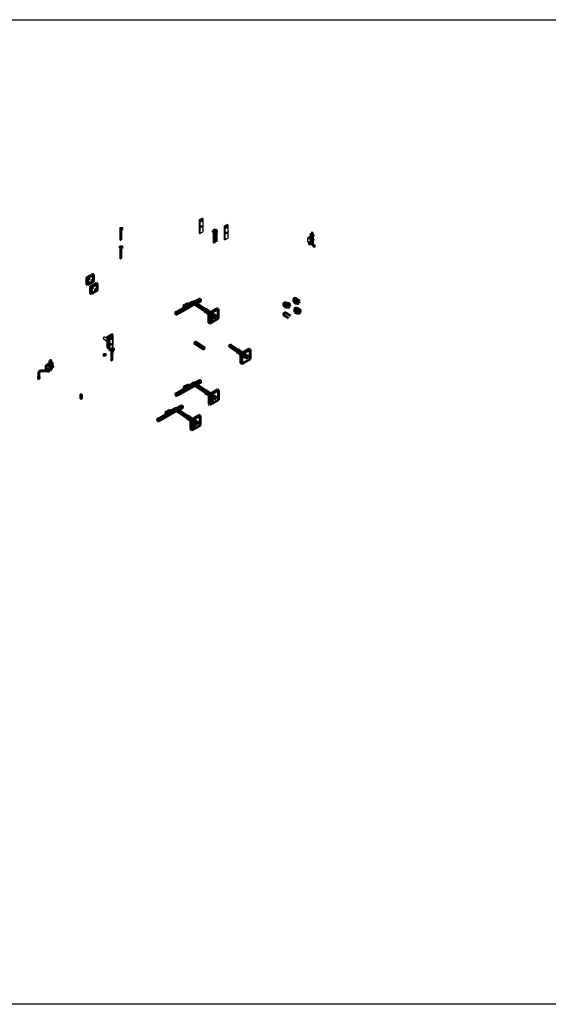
# Model space of a CAD drawing. Header units: inches. Extents: x 296 to 8995, y 82 to 10070.
# Tile 14 of 16: x 5063 to 7029, y 6409 to 10070. Entities that reach past the tile are written whole.
import ezdxf

# ---------------------------------------------------------------- set-up
doc = ezdxf.new("R2010")
doc.units = ezdxf.units.IN
doc.header["$MEASUREMENT"] = 0
doc.linetypes.add('DASHED2', pattern=[0.375, 0.25, -0.125])
for name, color, linetype, lineweight in [('E-GND-COND', 92, 'DASHED2', 60), ('E-GND-GES', 92, 'Continuous', 60), ('E-LPS-COND', 92, 'Continuous', 60)]:
    doc.layers.add(name, color=color, linetype=linetype, lineweight=lineweight)
pattern_1 = [(75, (4029.851, 7963.12), (-7.485925, 2.005848), []), (165, (4029.851, 7963.12), (-2.005848, -7.485925), [])]

msp = doc.modelspace()

# ---------------------------------------------------------------- hatches: boundary and pattern name
at = {"layer": 'E-GND-COND', "linetype": 'Continuous', "transparency": 33554687}
h = msp.add_hatch(color=256, dxfattribs=at)
h.dxf.hatch_style = 1
h.paths.add_polyline_path([(5291, 8661.8), (5292.8, 8661.8), (5292.8, 8669), (5291, 8669)])
at = {"layer": 'E-GND-GES', "lineweight": 30}
h = msp.add_hatch(color=8, dxfattribs=at)
h.dxf.hatch_style = 1
edge = h.paths.add_edge_path()
edge.add_ellipse((5440.1, 9288.9), major_axis=(4.94, 0.25), ratio=0.189132, start_angle=0, end_angle=178.9209, ccw=False)
edge.add_line((5445, 9289.3), (5445, 9296.8))
edge.add_ellipse((5440.1, 9296.6), major_axis=(4.94, 0.25), ratio=0.189132, start_angle=180, end_angle=358.9209, ccw=False)
edge.add_line((5435.1, 9296.2), (5435.1, 9288.7))
edge = h.paths.add_edge_path()
edge.add_ellipse((5440.1, 9288.9), major_axis=(4.94, 0.25), ratio=0.189132, start_angle=180, end_angle=538.9209)
edge.add_line((5435.1, 9288.7), (5435.1, 9288.7))
h = msp.add_hatch(color=256, dxfattribs=at)
h.dxf.hatch_style = 1
edge = h.paths.add_edge_path()
edge.add_ellipse((5440.1, 9296.6), major_axis=(3.35, 0.17), ratio=0.189132, start_angle=0, end_angle=360)
h = msp.add_hatch(dxfattribs=at)
h.set_pattern_fill('ANSI31', color=256, scale=27, angle=194)
h.set_pattern_definition([(239, (3753.5816, 8333.2462), (2.8929396, -1.7382535), [])])
edge = h.paths.add_edge_path()
edge.add_ellipse((5440.1, 9288.9), major_axis=(4.94, 0.25), ratio=0.189132, start_angle=226.8553, end_angle=312.0574, ccw=False)
edge.add_line((5436.7, 9288.1), (5436.7, 9249.9))
edge.add_arc((5439.4, 9249.7), 2.63, 72.6421, 175.5324, ccw=False)
edge.add_arc((5441, 9254.5), 2.42, 248.9204, 365.5509)
edge.add_line((5443.4, 9254.7), (5443.4, 9288.4))
at = {"layer": 'E-GND-GES'}
h = msp.add_hatch(dxfattribs=at)
h.set_pattern_fill('ANSI31', color=256, scale=5.2, angle=121)
h.set_pattern_definition([(166, (4205.4501, 8328.3951), (-0.15724923, -0.63069222), [])])
edge = h.paths.add_edge_path()
edge.add_ellipse((5790.2, 9286.3), major_axis=(3.35, 0.17), ratio=0.189132, start_angle=0, end_angle=360)
h = msp.add_hatch(color=256, dxfattribs=at)
h.dxf.hatch_style = 1
h.paths.add_polyline_path([(6147.4, 9241.1), (6151.1, 9241.1), (6151.1, 9276.3), (6147.4, 9276.3)])
at = {"layer": 'E-GND-GES', "lineweight": 30}
h = msp.add_hatch(color=8, dxfattribs=at)
h.dxf.hatch_style = 1
h.paths.add_polyline_path([(5435.1, 9224.8), (5433.2, 9226.1), (5433.2, 9222.3), (5435.1, 9220.9)])
h.paths.add_polyline_path([(5435.1, 9226.7), (5433.2, 9226.1), (5435.1, 9224.8)])
h = msp.add_hatch(color=8, dxfattribs=at)
h.dxf.hatch_style = 1
edge = h.paths.add_edge_path()
edge.add_ellipse((5440.1, 9220.1), major_axis=(4.94, 0.25), ratio=0.189132, start_angle=0, end_angle=178.9209, ccw=False)
edge.add_line((5445, 9220.4), (5445, 9228))
edge.add_ellipse((5440.1, 9227.8), major_axis=(4.94, 0.25), ratio=0.189132, start_angle=180, end_angle=358.9209, ccw=False)
edge.add_line((5435.1, 9227.4), (5435.1, 9219.9))
edge = h.paths.add_edge_path()
edge.add_ellipse((5440.1, 9220.1), major_axis=(4.94, 0.25), ratio=0.189132, start_angle=180, end_angle=538.9209)
edge.add_line((5435.1, 9219.9), (5435.1, 9219.8))
h = msp.add_hatch(color=256, dxfattribs=at)
h.dxf.hatch_style = 1
edge = h.paths.add_edge_path()
edge.add_ellipse((5440.1, 9227.8), major_axis=(3.35, 0.17), ratio=0.189132, start_angle=0, end_angle=360)
at = {"layer": 'E-GND-GES'}
h = msp.add_hatch(color=256, dxfattribs=at)
h.dxf.hatch_style = 1
h.paths.add_polyline_path([(6145.5, 9261.2), (6138.5, 9261.2), (6138.5, 9257.5), (6145.5, 9257.5)])
h.paths.add_polyline_path([(6147.4, 9261.2), (6145.5, 9261.2), (6145.5, 9257.5), (6147.4, 9257.5)])
h = msp.add_hatch(color=256, dxfattribs=at)
h.dxf.hatch_style = 1
h.paths.add_polyline_path([(6143, 9236.1), (6143, 9241.6), (6141.8, 9238.8), (6141.8, 9236.1)])
h.paths.add_polyline_path([(6143, 9241.6), (6141.8, 9241.6), (6141.8, 9238.8)], flags=17)
h.paths.add_polyline_path([(6141.8, 9238.8), (6141.8, 9241.6), (6140.6, 9241.6), (6140.6, 9236.1)])
h.paths.add_polyline_path([(6141.7, 9236.1, -0.015148), (6141.8, 9238.8), (6140.6, 9236.1)])
h = msp.add_hatch(color=256, dxfattribs=at)
h.dxf.hatch_style = 1
h.paths.add_polyline_path([(6141.8, 9236.1), (6141.8, 9238.8), (6140.6, 9236.1)])
at = {"layer": 'E-GND-GES', "lineweight": 30}
h = msp.add_hatch(color=8, dxfattribs=at)
h.dxf.hatch_style = 1
h.paths.add_polyline_path([(6162.4, 9233), (6154.6, 9233), (6154.6, 9228.6), (6162.4, 9228.6)])
h = msp.add_hatch(color=8, dxfattribs=at)
h.dxf.hatch_style = 1
h.paths.add_polyline_path([(6158.5, 9228.6), (6156.4, 9228.6), (6156.4, 9224), (6158.5, 9224)])
h.paths.add_polyline_path([(6160.6, 9228.6), (6158.5, 9228.6), (6158.5, 9224), (6160.6, 9224)])
h = msp.add_hatch(dxfattribs=at)
h.set_pattern_fill('ANSI31', color=256, scale=27, angle=194)
h.set_pattern_definition([(239, (3753.5816, 8264.3924), (2.8929396, -1.7382535), [])])
edge = h.paths.add_edge_path()
edge.add_ellipse((5440.1, 9220.1), major_axis=(4.94, 0.25), ratio=0.189132, start_angle=226.8553, end_angle=312.0574, ccw=False)
edge.add_line((5436.7, 9219.2), (5436.7, 9181.1))
edge.add_arc((5439.4, 9180.9), 2.63, 72.6421, 175.5324, ccw=False)
edge.add_arc((5441, 9185.6), 2.42, 248.9204, 365.5509)
edge.add_line((5443.4, 9185.9), (5443.4, 9219.6))
at = {"layer": 'E-GND-GES'}
h = msp.add_hatch(dxfattribs=at)
h.set_pattern_fill('NET', color=256, scale=62, angle=75)
h.set_pattern_definition(pattern_1)
edge = h.paths.add_edge_path()
edge.add_line((5713.9, 9011.9), (5713.4, 9012.3))
edge.add_arc((5710.1, 9007.3), 6, 56.2969, 119.4571)
edge.add_line((5707.1, 9012.5), (5690.6, 9003.2))
edge.add_line((5690.6, 9003.2), (5690.6, 9002.1))
edge.add_line((5690.6, 9002.1), (5681.8, 8997.1))
edge.add_line((5681.8, 8997.1), (5674.2, 8998.8))
edge.add_line((5674.2, 8998.8), (5644.4, 8981.9))
edge.add_ellipse((5646.3, 8978.4), major_axis=(2.21, -3.34), ratio=0.798933, start_angle=0, end_angle=173.5345, ccw=False)
edge.add_line((5648.5, 8975.1), (5713.9, 9011.9))
h = msp.add_hatch(dxfattribs=at)
h.set_pattern_fill('ANSI31', color=256, scale=12, angle=140)
h.set_pattern_definition([(185, (4029.8508, 7963.1199), (0.1307336, -1.494292), [])])
edge = h.paths.add_edge_path()
edge.add_arc((5710.3, 9013.1), 8, 56.2969, 119.4571)
edge.add_line((5706.3, 9020.1), (5690.4, 9011.1))
edge.add_ellipse((5686.8, 9009.9), major_axis=(3.79, 0.09), ratio=0.999595, start_angle=355.2185, end_angle=376.1477, ccw=False)
edge.add_line((5690.6, 9009.7), (5690.6, 9009.7))
edge.add_line((5690.6, 9009.7), (5690.6, 9003.2))
edge.add_line((5690.6, 9003.2), (5707.1, 9012.5))
edge.add_arc((5710.1, 9007.3), 6, 56.2969, 119.4571, ccw=False)
edge.add_line((5713.4, 9012.3), (5752.2, 8986.3))
edge.add_ellipse((5756.1, 8987.9), major_axis=(-2.17, -4.15), ratio=0.798933, start_angle=216.7694, end_angle=313.4813, ccw=False)
edge.add_line((5755.9, 8992.3), (5714.7, 9019.8))
h = msp.add_hatch(dxfattribs=at)
h.set_pattern_fill('NET', color=256, scale=62, angle=75)
h.set_pattern_definition(pattern_1)
edge = h.paths.add_edge_path()
edge.add_ellipse((5732.3, 9026.9), major_axis=(2.21, -3.34), ratio=0.798933, start_angle=360, end_angle=540)
edge.add_line((5730.1, 9030.3), (5713, 9020.6))
edge.add_arc((5710.3, 9013.1), 8, 56.2969, 69.9349, ccw=False)
edge.add_line((5714.7, 9019.8), (5720.7, 9015.8))
edge.add_line((5720.7, 9015.8), (5734.5, 9023.6))
h = msp.add_hatch(color=8, dxfattribs=at)
h.dxf.hatch_style = 1
edge = h.paths.add_edge_path()
edge.add_ellipse((6061.7, 9009.7), major_axis=(-4.41, -1.1), ratio=0.999697, start_angle=-117.2146, end_angle=4.7748)
edge.add_line((6061.2, 9014.5), (6051.2, 9017))
edge.add_ellipse((6050, 9012.6), major_axis=(-4.41, -1.1), ratio=0.999595, start_angle=-119.0046, end_angle=4.7753)
edge.add_line((6045.7, 9011.1), (6048.2, 9002.3))
edge.add_line((6048.2, 9002.3), (6059.9, 8999.4))
edge.add_line((6059.9, 8999.4), (6057, 9009.9))
h = msp.add_hatch(color=8, dxfattribs=at)
h.dxf.hatch_style = 1
edge = h.paths.add_edge_path()
edge.add_line((6057.4, 9008.2), (6059.9, 8999.4))
edge.add_line((6059.9, 8999.4), (6068.1, 9003.7))
edge.add_line((6068.1, 9003.7), (6066.1, 9010.8))
edge.add_ellipse((6061.7, 9009.7), major_axis=(-4.41, -1.1), ratio=0.999697, start_angle=-180, end_angle=4.7748)
h = msp.add_hatch(color=8, dxfattribs=at)
h.dxf.hatch_style = 1
edge = h.paths.add_edge_path()
edge.add_ellipse((6097.6, 9023), major_axis=(-4.53, 0.36), ratio=0.999697, start_angle=-117.2146, end_angle=4.7748)
edge.add_line((6098.6, 9027.8), (6089.9, 9033.3))
edge.add_ellipse((6087.4, 9029.5), major_axis=(-4.53, 0.36), ratio=0.999595, start_angle=-119.0046, end_angle=4.7753)
edge.add_line((6082.9, 9029.5), (6082.3, 9020.3))
edge.add_line((6082.3, 9020.3), (6092.5, 9013.8))
edge.add_line((6092.5, 9013.8), (6093.1, 9024.8))
h = msp.add_hatch(color=8, dxfattribs=at)
h.dxf.hatch_style = 1
edge = h.paths.add_edge_path()
edge.add_line((6093, 9023), (6092.5, 9013.8))
edge.add_line((6092.5, 9013.8), (6101.7, 9015.3))
edge.add_line((6101.7, 9015.3), (6102.1, 9022.6))
edge.add_ellipse((6097.6, 9023), major_axis=(-4.53, 0.36), ratio=0.999697, start_angle=-180, end_angle=4.7748)
h = msp.add_hatch(color=8, dxfattribs=at)
h.dxf.hatch_style = 1
edge = h.paths.add_edge_path()
edge.add_ellipse((6101.4, 8987.9), major_axis=(-4.53, -0.35), ratio=0.999697, start_angle=-117.2146, end_angle=4.7748)
edge.add_line((6101.7, 8992.7), (6092.3, 8996.8))
edge.add_ellipse((6090.4, 8992.7), major_axis=(-4.53, -0.35), ratio=0.999595, start_angle=-119.0046, end_angle=4.7753)
edge.add_line((6085.9, 8992), (6086.8, 8982.9))
edge.add_line((6086.8, 8982.9), (6097.9, 8978))
edge.add_line((6097.9, 8978), (6096.8, 8988.9))
h = msp.add_hatch(color=8, dxfattribs=at)
h.dxf.hatch_style = 1
edge = h.paths.add_edge_path()
edge.add_line((6097, 8987.1), (6097.9, 8978))
edge.add_line((6097.9, 8978), (6106.7, 8980.9))
edge.add_line((6106.7, 8980.9), (6106, 8988.2))
edge.add_ellipse((6101.4, 8987.9), major_axis=(-4.53, -0.35), ratio=0.999697, start_angle=-180, end_angle=4.7748)
at = {"layer": 'E-GND-GES', "lineweight": 30}
h = msp.add_hatch(color=8, dxfattribs=at)
h.dxf.hatch_style = 1
h.paths.add_polyline_path([(5395.1, 8888.1), (5406.2, 8894.4), (5408.2, 8893.1), (5408.1, 8857.2), (5409.7, 8858.1), (5409.7, 8899.6), (5391.6, 8889.3), (5391.6, 8847.9), (5395.1, 8849.8)])
h = msp.add_hatch(color=8, dxfattribs=at)
h.dxf.hatch_style = 1
h.paths.add_polyline_path([(5408.2, 8893.1), (5397.1, 8886.8), (5397.1, 8844.4), (5408.1, 8850.7)])
edge = h.paths.add_edge_path(flags=16)
edge.add_ellipse((5402.6, 8883.6), major_axis=(-1.56, -2.99), ratio=0.798933, start_angle=329.1492, end_angle=561.1014, ccw=False)
edge.add_ellipse((5402.6, 8883.6), major_axis=(-1.56, -2.99), ratio=0.798933, start_angle=201.1014, end_angle=329.1492, ccw=False)
edge = h.paths.add_edge_path(flags=16)
edge.add_ellipse((5402.6, 8862.8), major_axis=(-1.56, -2.99), ratio=0.798933, start_angle=202.5126, end_angle=328.9754, ccw=False)
edge.add_ellipse((5402.6, 8862.8), major_axis=(-1.56, -2.99), ratio=0.798933, start_angle=328.9754, end_angle=562.5126, ccw=False)
at = {"layer": 'E-GND-GES'}
h = msp.add_hatch(dxfattribs=at)
h.set_pattern_fill('ANSI31', color=256, scale=9.1, angle=60)
h.set_pattern_definition([(105, (4188.7873, 7862.2914), (-1.0987406, -0.29440666), [])])
edge = h.paths.add_edge_path()
edge.add_ellipse((5875, 8837.7), major_axis=(-2.17, -4.15), ratio=0.798933, start_angle=216.7694, end_angle=313.4813, ccw=False)
edge.add_line((5872.6, 8843.5), (5848.6, 8859.6))
edge.add_ellipse((5846.9, 8856.4), major_axis=(-1.63, -3.12), ratio=0.798933, start_angle=180, end_angle=360)
edge.add_line((5845.3, 8853.3), (5871.1, 8836.1))
at = {"layer": 'E-GND-GES', "lineweight": 30}
h = msp.add_hatch(color=8, dxfattribs=at)
h.dxf.hatch_style = 1
edge = h.paths.add_edge_path()
edge.add_ellipse((5378.6, 8820), major_axis=(4.94, 0.25), ratio=0.189132, start_angle=0, end_angle=178.9209, ccw=False)
edge.add_line((5383.5, 8820.2), (5383.5, 8827.9))
edge.add_ellipse((5378.6, 8827.6), major_axis=(4.94, 0.25), ratio=0.189132, start_angle=180, end_angle=358.9209, ccw=False)
edge.add_line((5373.6, 8827.4), (5373.6, 8819.7))
edge = h.paths.add_edge_path()
edge.add_ellipse((5378.6, 8820), major_axis=(4.94, 0.25), ratio=0.189132, start_angle=180, end_angle=538.9209)
edge.add_line((5373.6, 8819.7), (5373.6, 8819.7))
h = msp.add_hatch(color=256, dxfattribs=at)
h.dxf.hatch_style = 1
edge = h.paths.add_edge_path()
edge.add_ellipse((5378.6, 8827.6), major_axis=(3.35, 0.17), ratio=0.189132, start_angle=0, end_angle=360)
h = msp.add_hatch(color=8, dxfattribs=at)
h.dxf.hatch_style = 1
edge = h.paths.add_edge_path()
edge.add_line((5408.2, 8850.7), (5397.1, 8844.4))
edge.add_line((5397.1, 8844.4), (5401.9, 8841.2))
edge.add_ellipse((5406.4, 8840.4), major_axis=(4.63, 0), ratio=0.734893, start_angle=37.1161, end_angle=166.5902, ccw=False)
edge.add_line((5410.1, 8842.5), (5415.7, 8845.7))
edge.add_line((5415.7, 8845.7), (5408.2, 8850.7))
h = msp.add_hatch(color=8, dxfattribs=at)
h.dxf.hatch_style = 1
edge = h.paths.add_edge_path()
edge.add_line((5411, 8838.4), (5404.6, 8834.8))
edge.add_line((5404.6, 8834.8), (5401.8, 8836.7))
edge.add_line((5401.8, 8836.7), (5401.8, 8832.7))
edge.add_ellipse((5406.4, 8832.7), major_axis=(4.63, 0), ratio=0.734893, start_angle=180, end_angle=223.7736)
edge.add_ellipse((5406.4, 8832.7), major_axis=(4.63, 0), ratio=0.734893, start_angle=223.7736, end_angle=316.2152)
edge.add_ellipse((5406.4, 8832.7), major_axis=(4.63, 0), ratio=0.734893, start_angle=316.2152, end_angle=360)
edge.add_line((5411, 8832.7), (5411, 8838.4))
h = msp.add_hatch(color=8, dxfattribs=at)
h.dxf.hatch_style = 1
edge = h.paths.add_edge_path()
edge.add_ellipse((5406.4, 8840.4), major_axis=(4.63, 0), ratio=0.734893, start_angle=37.1161, end_angle=166.5902)
edge.add_line((5401.9, 8841.2), (5403.1, 8840.5))
edge.add_ellipse((5406.4, 8840.4), major_axis=(3.34, 0), ratio=0.734893, start_angle=36.9347, end_angle=179.6507, ccw=False)
edge.add_line((5409.1, 8841.9), (5410.1, 8842.5))
edge = h.paths.add_edge_path()
edge.add_ellipse((5406.4, 8840.4), major_axis=(3.34, 0), ratio=0.734893, start_angle=36.9347, end_angle=179.6507)
edge.add_line((5403.1, 8840.5), (5404.6, 8839.4))
edge.add_line((5404.6, 8839.4), (5409.1, 8841.9))
h = msp.add_hatch(dxfattribs=at)
h.set_pattern_fill('ANSI31', color=256, scale=27)
h.set_pattern_definition([(45, (3820.113, 7860.2388), (-2.3864854, 2.3864854), [])])
edge = h.paths.add_edge_path()
edge.add_ellipse((5406.4, 8832.7), major_axis=(4.63, 0), ratio=0.734893, start_angle=223.7736, end_angle=316.2152, ccw=False)
edge.add_line((5403.1, 8830.3), (5403.1, 8801.9))
edge.add_arc((5405.7, 8801.7), 2.63, 72.6421, 175.5324, ccw=False)
edge.add_arc((5407.3, 8806.5), 2.42, 248.9204, 365.5509)
edge.add_line((5409.7, 8806.7), (5409.7, 8830.3))
at = {"layer": 'E-GND-GES'}
h = msp.add_hatch(color=256, dxfattribs=at)
h.dxf.hatch_style = 1
h.paths.add_polyline_path([(5173.2, 8788), (5166.2, 8788), (5166.2, 8784.2), (5173.2, 8784.2)])
h.paths.add_polyline_path([(5175.1, 8788), (5173.2, 8788), (5173.2, 8784.2), (5175.1, 8784.2)])
h = msp.add_hatch(color=256, dxfattribs=at)
h.dxf.hatch_style = 1
h.paths.add_polyline_path([(5175.1, 8767.8), (5178.9, 8767.8), (5178.9, 8803.1), (5175.1, 8803.1)])
h = msp.add_hatch(color=256, dxfattribs=at)
h.dxf.hatch_style = 1
h.paths.add_polyline_path([(5170.7, 8762.8), (5170.7, 8768.4), (5169.5, 8765.6), (5169.5, 8762.8)])
h.paths.add_polyline_path([(5170.7, 8768.4), (5169.5, 8768.4), (5169.5, 8765.6)], flags=17)
h.paths.add_polyline_path([(5169.5, 8765.6), (5169.5, 8768.4), (5168.3, 8768.4), (5168.3, 8762.8)])
h.paths.add_polyline_path([(5169.5, 8762.8, -0.015148), (5169.5, 8765.6), (5168.3, 8762.8)])
h = msp.add_hatch(color=256, dxfattribs=at)
h.dxf.hatch_style = 1
h.paths.add_polyline_path([(5169.5, 8762.8), (5169.5, 8765.6), (5168.3, 8762.8)])
h = msp.add_hatch(color=256, dxfattribs=at)
h.dxf.hatch_style = 1
h.paths.add_polyline_path([(5135.4, 8735.8), (5135.4, 8741.4), (5134.2, 8738.6), (5134.2, 8735.8)])
h.paths.add_polyline_path([(5135.4, 8741.4), (5134.2, 8741.4), (5134.2, 8738.6)], flags=17)
h.paths.add_polyline_path([(5134.2, 8738.6), (5134.2, 8741.4), (5133, 8741.4), (5133, 8735.8)])
h.paths.add_polyline_path([(5134.2, 8735.8, -0.015148), (5134.2, 8738.6), (5133, 8735.8)])
h = msp.add_hatch(color=256, dxfattribs=at)
h.dxf.hatch_style = 1
h.paths.add_polyline_path([(5134.2, 8735.8), (5134.2, 8738.6), (5133, 8735.8)])
h = msp.add_hatch(dxfattribs=at)
h.set_pattern_fill('NET', color=256, scale=65, angle=-12.6201)
h.set_pattern_definition([(347.3799, (3881.247, 8079.378), (1.775197, 7.9287), []), (77.3799, (3881.247, 8079.378), (-7.9287, 1.775197), [])])
edge = h.paths.add_edge_path()
edge.add_ellipse((5733.1, 8724.7), major_axis=(2.21, -3.34), ratio=0.798933, start_angle=360, end_angle=540)
edge.add_line((5730.9, 8728.1), (5645.1, 8679.7))
edge.add_ellipse((5647, 8676.2), major_axis=(2.21, -3.34), ratio=0.798933, start_angle=0, end_angle=173.5345, ccw=False)
edge.add_line((5654.5, 8675.8), (5735.3, 8721.4))
h = msp.add_hatch(dxfattribs=at)
h.set_pattern_fill('ANSI31', color=256, scale=9.1, angle=60)
h.set_pattern_definition([(105, (4070.7122, 7710.277), (-1.0987406, -0.29440666), [])])
edge = h.paths.add_edge_path()
edge.add_ellipse((5756.9, 8685.7), major_axis=(-2.17, -4.15), ratio=0.798933, start_angle=216.7694, end_angle=313.4813, ccw=False)
edge.add_line((5756.6, 8690.1), (5730.5, 8707.5))
edge.add_ellipse((5728.9, 8704.4), major_axis=(-1.63, -3.12), ratio=0.798933, start_angle=180, end_angle=350.2507)
edge.add_line((5726.8, 8701.6), (5753, 8684.1))
h = msp.add_hatch(dxfattribs=at)
h.set_pattern_fill('ANSI31', color=256, scale=12, angle=140)
h.set_pattern_definition([(185, (3962.9035, 7566.497), (0.1307336, -1.494292), [])])
edge = h.paths.add_edge_path()
edge.add_arc((5643.3, 8616.5), 8, 56.2969, 119.4571)
edge.add_line((5639.4, 8623.5), (5623.5, 8614.5))
edge.add_ellipse((5619.8, 8613.3), major_axis=(3.79, 0.09), ratio=0.999595, start_angle=355.2185, end_angle=376.1477, ccw=False)
edge.add_line((5623.6, 8613.1), (5623.6, 8613.1))
edge.add_line((5623.6, 8613.1), (5623.6, 8606.5))
edge.add_line((5623.6, 8606.5), (5640.2, 8615.9))
edge.add_arc((5643.1, 8610.6), 6, 56.2969, 119.4571, ccw=False)
edge.add_line((5646.4, 8615.6), (5685.3, 8589.7))
edge.add_ellipse((5689.2, 8591.3), major_axis=(-2.17, -4.15), ratio=0.798933, start_angle=216.7694, end_angle=313.4813, ccw=False)
edge.add_line((5688.9, 8595.7), (5647.8, 8623.2))

# ---------------------------------------------------------------- linework, layer by layer
at = {"layer": 'E-GND-COND', "linetype": 'Continuous'}
msp.add_line((5292.8, 8669), (5291, 8669), dxfattribs=at)
at = {"layer": 'E-GND-COND', "linetype": 'Continuous', "elevation": 0}
msp.add_lwpolyline([(5292.8, 8676.2), (5292.8, 8661.8), (5291, 8661.8), (5291, 8676.2)], close=True, dxfattribs=at)
at = {"layer": 'E-GND-GES', "color": 7, "lineweight": 30}
for p, q in [((5731.2, 9326.1), (5742.3, 9332.3)), ((5733.2, 9324.8), (5731.2, 9326.1)), ((5731.2, 9326.1), (5731.2, 9276.6)), ((5733.2, 9324.8), (5744.3, 9331)), ((5733.2, 9324.8), (5733.2, 9275.3)), ((5744.3, 9331), (5742.3, 9332.3)), ((5744.3, 9331), (5744.3, 9281.6)), ((5824.3, 9302.5), (5835.4, 9308.8)), ((5826.2, 9301.2), (5824.3, 9302.5)), ((5824.3, 9302.5), (5824.3, 9253.1)), ((5826.2, 9301.2), (5837.3, 9307.5)), ((5826.2, 9301.2), (5826.2, 9251.8)), ((5837.3, 9307.5), (5835.4, 9308.8)), ((5837.3, 9307.5), (5837.3, 9258)), ((5733.2, 9275.3), (5731.2, 9276.6)), ((5733.2, 9275.3), (5744.3, 9281.6)), ((5826.2, 9251.8), (5824.3, 9253.1)), ((5826.2, 9251.8), (5837.3, 9258)), ((5387.7, 8892), (5405.7, 8902.2)), ((5391.6, 8889.3), (5409.7, 8899.6)), ((5409.7, 8899.6), (5405.7, 8902.2)), ((5409.7, 8899.6), (5409.7, 8858.1)), ((5382.1, 8877.4), (5375.6, 8881.7)), ((5387.7, 8884.5), (5379.8, 8889.7)), ((5387.7, 8873.7), (5382.1, 8877.4)), ((5391.6, 8889.3), (5387.7, 8892)), ((5387.7, 8892), (5387.7, 8850.5)), ((5391.6, 8889.3), (5391.6, 8847.9)), ((5395.1, 8888.1), (5406.2, 8894.4)), ((5397.1, 8886.8), (5395.1, 8888.1)), ((5395.1, 8888.1), (5395.1, 8841.1)), ((5397.1, 8886.8), (5408.2, 8893.1)), ((5397.1, 8886.8), (5397.1, 8839.8)), ((5408.2, 8893.1), (5406.2, 8894.4)), ((5408.2, 8893.1), (5408.1, 8850.7)), ((5391.6, 8847.9), (5387.7, 8850.5)), ((5391.6, 8847.9), (5395.1, 8849.8)), ((5397.1, 8839.8), (5395.1, 8841.1)), ((5397.1, 8844.4), (5408.2, 8850.7)), ((5404.6, 8839.4), (5397.1, 8844.4)), ((5404.6, 8834.8), (5397.1, 8839.8)), ((5404.6, 8839.4), (5415.7, 8845.7)), ((5404.6, 8834.8), (5415.7, 8841.1)), ((5404.6, 8834.8), (5404.6, 8839.4)), ((5408.1, 8857.2), (5409.7, 8858.1)), ((5415.7, 8845.7), (5408.2, 8850.7)), ((5415.7, 8841.1), (5415.7, 8845.7))]:
    msp.add_line(p, q, dxfattribs=at)
at = {"layer": 'E-GND-GES', "lineweight": 30}
for p, q in [((5435.1, 9296.4), (5435.1, 9288.7)), ((5436.7, 9249.9), (5436.7, 9288.1)), ((5443.4, 9254.7), (5443.4, 9288.4)), ((5445, 9296.9), (5445, 9289.2)), ((5785.3, 9283.4), (5783.3, 9284.7)), ((5785.3, 9279.5), (5783.3, 9280.8)), ((6154.6, 9268.1), (6151.1, 9268.1)), ((6154.6, 9266.9), (6151.1, 9266.9)), ((6152.8, 9268.1), (6152, 9266.9)), ((6153.6, 9268.1), (6152.8, 9266.9)), ((6154.4, 9268.1), (6153.6, 9266.9)), ((6154.6, 9268.6), (6156.9, 9268.6)), ((6154.6, 9268.1), (6154.6, 9266.9)), ((6154.6, 9266.4), (6156.9, 9266.4)), ((5433.2, 9226.1), (5435.2, 9226.7)), ((5435.1, 9224.8), (5433.2, 9226.1)), ((5433.2, 9226.1), (5433.2, 9222.3)), ((5435.1, 9227.5), (5435.1, 9219.8)), ((5445, 9228), (5445, 9220.3)), ((6133.7, 9253.2), (6133.7, 9246.2)), ((6154.6, 9252.9), (6151.1, 9252.9)), ((6154.6, 9251.6), (6151.1, 9251.6)), ((6152.8, 9252.9), (6152, 9251.6)), ((6153.6, 9252.9), (6152.8, 9251.6)), ((6154.4, 9252.9), (6153.6, 9251.6)), ((6154.6, 9253.3), (6156.9, 9253.3)), ((6154.6, 9252.9), (6154.6, 9251.6)), ((6154.6, 9251.2), (6156.9, 9251.2)), ((6154.6, 9228.6), (6154.6, 9233)), ((6154.6, 9233), (6162.4, 9233)), ((6154.6, 9228.6), (6162.4, 9228.6)), ((6156.4, 9228.6), (6156.4, 9228.6)), ((6162.4, 9228.6), (6162.4, 9233)), ((5435.1, 9220.9), (5433.2, 9222.3)), ((5436.7, 9181.1), (5436.7, 9219.2)), ((5443.4, 9185.9), (5443.4, 9219.6)), ((5373.6, 8827.4), (5373.6, 8819.7)), ((5383.5, 8827.9), (5383.5, 8820.2)), ((5401.8, 8836.7), (5401.8, 8832.7)), ((5403.1, 8801.9), (5403.1, 8830.3)), ((5409.7, 8806.7), (5409.7, 8830.3)), ((5411, 8838.4), (5411, 8832.7))]:
    msp.add_line(p, q, dxfattribs=at)
at = {"layer": 'E-GND-GES', "lineweight": 20}
msp.add_line((5783.3, 9284.7), (5785.3, 9285.2), dxfattribs=at)
at = {"layer": 'E-GND-GES'}
for p, q in [((5783.3, 9284.7), (5783.3, 9280.8)), ((5785.3, 9286.1), (5785.3, 9278.4)), ((5786.9, 9239.6), (5786.9, 9277.8)), ((5793.5, 9244.4), (5793.5, 9278.1)), ((5795.1, 9286.5), (5795.1, 9278.9)), ((6152, 9268.1), (6151.2, 9266.9)), ((6147.4, 9261.2), (6138.5, 9261.2)), ((6138.5, 9261.2), (6138.5, 9257.5)), ((6147.4, 9257.5), (6138.5, 9257.5)), ((6141, 9259.2), (6139.7, 9259.2)), ((6139.7, 9240.2), (6142, 9240.2)), ((6152, 9252.9), (6151.2, 9251.6)), ((5313.1, 9111.3), (5335.7, 9124)), ((5315.6, 9109.6), (5338.2, 9122.4)), ((5338.2, 9122.4), (5335.7, 9124)), ((5338.2, 9122.4), (5338.2, 9096.5)), ((5313.1, 9111.3), (5313.1, 9085.3)), ((5315.6, 9109.6), (5313.1, 9111.3)), ((5315.6, 9083.7), (5313.1, 9085.3)), ((5315.6, 9109.6), (5315.6, 9083.7)), ((5315.6, 9083.7), (5338.2, 9096.5)), ((5326.5, 9077.6), (5349, 9090.3)), ((5328.9, 9075.9), (5351.5, 9088.7)), ((5351.5, 9088.7), (5349, 9090.3)), ((5351.5, 9088.7), (5351.5, 9062.8)), ((5326.5, 9077.6), (5326.5, 9051.6)), ((5328.9, 9075.9), (5326.5, 9077.6)), ((5328.9, 9050), (5326.5, 9051.6)), ((5328.9, 9075.9), (5328.9, 9050)), ((5328.9, 9050), (5351.5, 9062.8)), ((5648.5, 8975.1), (5713.9, 9011.9)), ((5674.2, 8998.8), (5730.1, 9030.3)), ((5676.2, 9008.3), (5684.9, 9013.2)), ((5681.8, 9004.8), (5690.6, 9009.7)), ((5690.4, 9011.1), (5706.3, 9020.1)), ((5690.6, 9003.2), (5707.1, 9012.5)), ((5690.6, 9002.1), (5690.6, 9009.7)), ((5752.2, 8986.3), (5713.4, 9012.3)), ((5713.9, 9011.9), (5734.5, 9023.6)), ((5755.9, 8992.3), (5714.7, 9019.8)), ((5644.1, 8981.7), (5674.2, 8998.8)), ((5674.2, 8998.8), (5674.2, 9004.9)), ((5674.2, 8998.8), (5681.8, 8997.1)), ((5681.8, 8997.1), (5681.8, 9004.8)), ((5681.8, 8997.1), (5690.6, 9002.1)), ((5760.7, 8979.3), (5754, 8983.8)), ((5766.8, 8986.4), (5758.3, 8992.1)), ((5785.1, 8963.1), (5760.7, 8979.3)), ((5766.5, 8978.8), (5797.9, 8996.5)), ((5769.9, 8976.5), (5766.5, 8978.8)), ((5766.5, 8978.8), (5766.5, 8942.8)), ((5789.4, 8971.4), (5766.8, 8986.4)), ((5769.9, 8976.5), (5801.3, 8994.3)), ((5769.9, 8976.5), (5769.9, 8940.5)), ((5801.3, 8994.3), (5797.9, 8996.5)), ((5801.3, 8994.3), (5801.3, 8958.3)), ((6055.5, 8964.6), (6047.4, 8970.1)), ((6062.8, 8973.2), (6052.6, 8980)), ((6070.1, 8968.4), (6062.8, 8973.2)), ((5769.9, 8940.5), (5766.5, 8942.8)), ((5769.9, 8940.5), (5801.3, 8958.3)), ((6062.5, 8960), (6055.5, 8964.6)), ((5744.6, 8845.5), (5716.3, 8864.4)), ((5747.8, 8851.8), (5719.6, 8870.6)), ((5871.1, 8836.1), (5845.3, 8853.3)), ((5874.7, 8842.1), (5848.6, 8859.6)), ((5879.6, 8829.1), (5872.8, 8833.6)), ((5885.6, 8836.2), (5877.1, 8841.9)), ((5903.9, 8812.9), (5879.6, 8829.1)), ((5885.4, 8828.6), (5916.7, 8846.3)), ((5888.8, 8826.3), (5885.4, 8828.6)), ((5885.4, 8828.6), (5885.4, 8792.6)), ((5908.2, 8821.2), (5885.6, 8836.2)), ((5888.8, 8826.3), (5920.1, 8844.1)), ((5888.8, 8826.3), (5888.8, 8790.3)), ((5920.1, 8844.1), (5916.7, 8846.3)), ((5920.1, 8844.1), (5920.1, 8808.1)), ((5175.1, 8788), (5166.2, 8788)), ((5166.2, 8788), (5166.2, 8784.2)), ((5888.8, 8790.3), (5885.4, 8792.6)), ((5888.8, 8790.3), (5920.1, 8808.1)), ((5134.2, 8738.6), (5134.2, 8756.2)), ((5169.5, 8764.2), (5142.2, 8764.2)), ((5161.4, 8780), (5161.4, 8773)), ((5175.1, 8784.2), (5166.2, 8784.2)), ((5168.8, 8786), (5167.4, 8786)), ((5167.4, 8767), (5169.8, 8767)), ((5183.8, 8780.8), (5178.9, 8780.8)), ((5183.8, 8779.5), (5178.9, 8779.5)), ((5180.1, 8780.8), (5179.3, 8779.5)), ((5181.3, 8780.8), (5180.5, 8779.5)), ((5182.6, 8780.8), (5181.8, 8779.5)), ((5183.8, 8780.8), (5183, 8779.5)), ((5183.8, 8781.2), (5186.2, 8781.2)), ((5183.8, 8780.8), (5183.8, 8779.5)), ((5183.8, 8779), (5186.2, 8779)), ((5644.8, 8679.5), (5730.9, 8728.1)), ((5649.2, 8672.8), (5735.3, 8721.4)), ((5691.2, 8708.9), (5708.2, 8718.5)), ((5756.6, 8690.1), (5714.5, 8718.2)), ((5675, 8696.5), (5675, 8702.7)), ((5675, 8696.5), (5682.6, 8694.9)), ((5677, 8706.1), (5685.6, 8711)), ((5682.6, 8702.6), (5691.3, 8707.5)), ((5682.6, 8694.9), (5682.6, 8702.6)), ((5682.6, 8694.9), (5691.3, 8699.9)), ((5691.3, 8700.9), (5707.9, 8710.3)), ((5691.3, 8699.9), (5691.3, 8707.5)), ((5753, 8684.1), (5714.2, 8710)), ((5761.5, 8677.1), (5754.7, 8681.6)), ((5767.5, 8684.2), (5759.1, 8689.9)), ((5785.8, 8660.8), (5761.5, 8677.1)), ((5767.3, 8676.6), (5798.6, 8694.3)), ((5790.2, 8669.1), (5767.5, 8684.2)), ((5770.7, 8674.3), (5802, 8692)), ((5802, 8692), (5798.6, 8694.3)), ((5802, 8692), (5802, 8656)), ((5770.7, 8674.3), (5767.3, 8676.6)), ((5767.3, 8676.6), (5767.3, 8640.6)), ((5770.7, 8638.3), (5767.3, 8640.6)), ((5770.7, 8674.3), (5770.7, 8638.3)), ((5770.7, 8638.3), (5802, 8656)), ((5581.5, 8578.4), (5646.9, 8615.3)), ((5607.3, 8602.1), (5607.3, 8608.3)), ((5609.3, 8611.7), (5617.9, 8616.6)), ((5614.9, 8608.1), (5623.6, 8613.1)), ((5614.9, 8600.5), (5614.9, 8608.1)), ((5614.9, 8600.5), (5623.6, 8605.5)), ((5623.5, 8614.5), (5639.4, 8623.5)), ((5623.6, 8606.5), (5640.2, 8615.9)), ((5623.6, 8605.5), (5623.6, 8613.1)), ((5646.3, 8624.1), (5663.1, 8633.6)), ((5685.3, 8589.7), (5646.4, 8615.6)), ((5688.9, 8595.7), (5647.8, 8623.2)), ((5653.7, 8619.2), (5667.6, 8627)), ((5577.1, 8585.1), (5607.3, 8602.1)), ((5607.3, 8602.1), (5614.9, 8600.5)), ((5693.8, 8582.7), (5687, 8587.2)), ((5699.8, 8589.8), (5691.4, 8595.5)), ((5718.1, 8566.4), (5693.8, 8582.7)), ((5699.6, 8582.2), (5730.9, 8599.9)), ((5703, 8579.9), (5699.6, 8582.2)), ((5699.6, 8582.2), (5699.6, 8546.2)), ((5722.5, 8574.7), (5699.8, 8589.8)), ((5703, 8579.9), (5734.3, 8597.6)), ((5703, 8579.9), (5703, 8543.9)), ((5734.3, 8597.6), (5730.9, 8599.9)), ((5734.3, 8597.6), (5734.3, 8561.6)), ((5703, 8543.9), (5699.6, 8546.2)), ((5703, 8543.9), (5734.3, 8561.6))]:
    msp.add_line(p, q, dxfattribs=at)
at = {"layer": 'E-GND-GES', "color": 18, "true_color": 0x000000}
for p, q in [((6048.2, 9002.3), (6045.7, 9011.1)), ((6062.8, 9014.1), (6051.2, 9017)), ((6059.9, 8999.4), (6057.4, 9008.2)), ((6068.1, 9003.7), (6066.1, 9010.8)), ((6082.3, 9020.3), (6082.9, 9029.5)), ((6092.5, 9013.8), (6082.3, 9020.3)), ((6100, 9026.9), (6089.9, 9033.3)), ((6092.5, 9013.8), (6093, 9023)), ((6101.7, 9015.3), (6092.5, 9013.8)), ((6101.7, 9015.3), (6102.1, 9022.6)), ((6059.9, 8999.4), (6048.2, 9002.3)), ((6068.1, 9003.7), (6059.9, 8999.4)), ((6086.8, 8982.9), (6085.9, 8992)), ((6097.9, 8978), (6086.8, 8982.9)), ((6103.2, 8992.1), (6092.3, 8996.8)), ((6097.9, 8978), (6097, 8987.1)), ((6106.7, 8980.9), (6097.9, 8978)), ((6106.7, 8980.9), (6106, 8988.2))]:
    msp.add_line(p, q, dxfattribs=at)
at = {"layer": 'E-GND-GES', "color": 252, "lineweight": 30, "true_color": 0x939598}
for p, q in [((5401.8, 8836.7), (5401.8, 8840.4)), ((5411, 8838.4), (5411, 8840.4))]:
    msp.add_line(p, q, dxfattribs=at)
at = {"layer": 'E-GND-GES', "lineweight": 30}
for points in [[(307.9, 10069.9), (8995, 10069.9), (8995, 6408.9), (307.9, 6408.9)], [(6151.1, 9272.4), (6154.6, 9272.4), (6154.6, 9228.6), (6151.1, 9228.6)], [(6154.6, 9269.6), (6156.9, 9269.6), (6156.9, 9265.4), (6154.6, 9265.4)], [(6154.6, 9254.3), (6156.9, 9254.3), (6156.9, 9250.2), (6154.6, 9250.2)], [(6156.4, 9228.6), (6160.6, 9228.6), (6160.6, 9224), (6156.4, 9224)]]:
    msp.add_lwpolyline(points, close=True, dxfattribs=at)
at = {"layer": 'E-GND-GES'}
for points in [[(6147.4, 9276.3), (6151.1, 9276.3), (6151.1, 9241.1), (6147.4, 9241.1)], [(5175.1, 8803.1), (5178.9, 8803.1), (5178.9, 8767.8), (5175.1, 8767.8)], [(5178.9, 8794.3), (5183.8, 8794.3), (5183.8, 8776.6), (5178.9, 8776.6)], [(5183.8, 8782.2), (5186.2, 8782.2), (5186.2, 8778.1), (5183.8, 8778.1)]]:
    msp.add_lwpolyline(points, close=True, dxfattribs=at)
at = {"layer": 'E-GND-GES', "lineweight": 30}
for centre, radius, start, end in [((5439.4, 9249.7), 2.63, 72.6421, 175.5324), ((5437.4, 9252.6), 2.73, 255.0693, 353.1052), ((5441, 9254.5), 2.42, 248.9204, 5.5509), ((6139.7, 9253.2), 6, 89.9989, 179.9989), ((6139.7, 9246.2), 6, 179.9989, 269.9408), ((5439.4, 9180.9), 2.63, 72.6421, 175.5324), ((5437.4, 9183.7), 2.73, 255.0693, 353.1052), ((5441, 9185.6), 2.42, 248.9204, 5.5509), ((5405.7, 8801.7), 2.63, 72.6421, 175.5324), ((5403.8, 8804.6), 2.73, 255.0693, 353.1052), ((5407.3, 8806.5), 2.42, 248.9204, 5.5509)]:
    msp.add_arc(centre, radius, start, end, dxfattribs=at)
at = {"layer": 'E-GND-GES'}
for centre, radius, start, end in [((5710.3, 9013.1), 8, 56.2969, 119.4571), ((5710.1, 9007.3), 6, 56.2969, 119.4571), ((5142.2, 8756.2), 8, 90, 180), ((5167.4, 8780), 6, 89.9989, 179.9989), ((5167.4, 8773), 6, 179.9989, 269.9408), ((5711.1, 8713.3), 6, 56.2969, 119.4571), ((5710.8, 8705), 6, 56.2969, 119.4571), ((5643.3, 8616.5), 8, 56.2969, 119.4571), ((5643.1, 8610.6), 6, 56.2969, 119.4571)]:
    msp.add_arc(centre, radius, start, end, dxfattribs=at)
at = {"layer": 'E-GND-GES', "color": 7, "lineweight": 30}
for centre in [(5399.6, 8864.7), (5399.7, 8885.4)]:
    msp.add_arc(centre, 3.79, 275.3781, 21.6061, dxfattribs=at)
for centre in [(5738.8, 9321.5), (5738.8, 9300.8), (5831.8, 9298), (5831.8, 9277.3), (5402.6, 8883.6), (5402.6, 8862.8)]:
    msp.add_ellipse(centre, major_axis=(-1.56, -2.99), ratio=0.798933, dxfattribs=at)
at = {"layer": 'E-GND-GES', "lineweight": 30}
for centre, major_axis in [((5440.1, 9296.6), (4.94, 0.25)), ((5440.1, 9288.9), (4.94, 0.25)), ((5440.1, 9296.6), (3.35, 0.17)), ((5440.1, 9227.8), (4.94, 0.25)), ((5440.1, 9227.8), (3.35, 0.17)), ((5440.1, 9220.1), (4.94, 0.25)), ((5378.6, 8827.6), (4.94, 0.25)), ((5378.6, 8827.6), (3.35, 0.17)), ((5378.6, 8820), (4.94, 0.25))]:
    msp.add_ellipse(centre, major_axis=major_axis, ratio=0.189132, dxfattribs=at)
at = {"layer": 'E-GND-GES'}
for centre, major_axis, ratio in [((5790.2, 9286.3), (4.94, 0.25), 0.189132), ((5790.2, 9278.6), (4.94, 0.25), 0.189132), ((5790.2, 9286.3), (3.35, 0.17), 0.189132), ((5334, 9115.8), (-1.3, -2.49), 0.798933), ((5319, 9107.3), (-1.3, -2.49), 0.798933), ((5319, 9090), (-1.3, -2.49), 0.798933), ((5334, 9098.5), (-1.3, -2.49), 0.798933), ((5347.4, 9082.1), (-1.3, -2.49), 0.798933), ((5332.3, 9073.6), (-1.3, -2.49), 0.798933), ((5332.3, 9056.4), (-1.3, -2.49), 0.798933), ((5347.4, 9064.9), (-1.3, -2.49), 0.798933), ((5646.3, 8978.4), (2.21, -3.34), 0.798933), ((5787.2, 8967.2), (-2.17, -4.15), 0.798933), ((5777.6, 8954.2), (-1.36, -2.6), 0.798933), ((5746.2, 8848.7), (-1.63, -3.12), 0.798933), ((5906.1, 8817), (-2.17, -4.15), 0.798933), ((5647, 8676.2), (2.21, -3.34), 0.798933), ((5778.4, 8652), (-1.36, -2.6), 0.798933), ((5788, 8665), (-2.17, -4.15), 0.798933), ((5579.3, 8581.8), (2.21, -3.34), 0.798933), ((5720.3, 8570.6), (-2.17, -4.15), 0.798933), ((5710.7, 8557.6), (-1.36, -2.6), 0.798933)]:
    msp.add_ellipse(centre, major_axis=major_axis, ratio=ratio, dxfattribs=at)
for centre, major_axis, ratio, start_param, end_param in [((5678, 9005), (3.79, 0.09), 0.998277, 6.199732, 9.424778), ((5686.8, 9009.9), (3.79, 0.09), 0.999595, 6.199732, 8.360208), ((5732.3, 9026.9), (2.21, -3.34), 0.798933, 6.170342, 9.424778), ((5756.1, 8987.9), (-2.17, -4.15), 0.798933, 2.971435, 6.283185), ((6050, 8975), (-2.61, -4.98), 0.798933, 2.971435, 6.283185), ((5717.9, 8867.5), (-1.63, -3.12), 0.798933, 2.971435, 6.283185), ((5846.9, 8856.4), (-1.63, -3.12), 0.798933, 2.971435, 6.283185), ((5875, 8837.7), (-2.17, -4.15), 0.798933, 2.971435, 6.283185), ((5733.1, 8724.7), (2.21, -3.34), 0.798933, 6.170342, 9.424778), ((5678.8, 8702.8), (3.79, 0.09), 0.998277, 6.199732, 9.424778), ((5687.6, 8707.7), (3.79, 0.09), 0.999595, 6.199732, 8.360208), ((5756.9, 8685.7), (-2.17, -4.15), 0.798933, 2.971435, 6.283185), ((5611.1, 8608.4), (3.79, 0.09), 0.998277, 6.199732, 9.424778), ((5619.8, 8613.3), (3.79, 0.09), 0.999595, 6.199732, 8.360208), ((5665.4, 8630.3), (2.21, -3.34), 0.798933, 6.170342, 9.424778), ((5689.2, 8591.3), (-2.17, -4.15), 0.798933, 2.971435, 6.283185)]:
    msp.add_ellipse(centre, major_axis=major_axis, ratio=ratio, start_param=start_param, end_param=end_param, dxfattribs=at)
at = {"layer": 'E-GND-GES', "color": 18, "true_color": 0x000000, "extrusion": (0, 0, -1)}
for centre, major_axis, ratio, start_param, end_param in [((6050, 9012.6), (-4.41, -1.1), 0.999595, 6.199841, 8.360208), ((6061.7, 9009.7), (-4.41, -1.1), 0.999697, 6.19985, 9.424778), ((6087.4, 9029.5), (-4.53, 0.36), 0.999595, 6.199841, 8.360208), ((6097.6, 9023), (-4.53, 0.36), 0.999697, 6.19985, 9.424778), ((6090.4, 8992.7), (-4.53, -0.35), 0.999595, 6.199841, 8.360208), ((6101.4, 8987.9), (-4.53, -0.35), 0.999697, 6.19985, 9.424778)]:
    msp.add_ellipse(centre, major_axis=major_axis, ratio=ratio, start_param=start_param, end_param=end_param, dxfattribs=at)
at = {"layer": 'E-GND-GES', "color": 7, "lineweight": 30}
msp.add_ellipse((5377.7, 8885.7), major_axis=(-2.09, -3.99), ratio=0.798933, start_param=2.971435, end_param=6.283185, dxfattribs=at)
at = {"layer": 'E-GND-GES', "color": 252, "lineweight": 30, "true_color": 0x939598}
for major_axis in [(4.63, 0), (3.34, 0)]:
    msp.add_ellipse((5406.4, 8840.4), major_axis=major_axis, ratio=0.734893, dxfattribs=at)
at = {"layer": 'E-GND-GES', "lineweight": 30}
msp.add_ellipse((5406.4, 8832.7), major_axis=(4.63, 0), ratio=0.734893, start_param=3.141593, end_param=6.283185, dxfattribs=at)
at = {"layer": 'E-LPS-COND'}
for p, q in [((6143, 9241.6), (6140.6, 9236.1)), ((5170.7, 8768.4), (5168.3, 8762.8)), ((5135.4, 8741.4), (5133, 8735.8))]:
    msp.add_line(p, q, dxfattribs=at)
for points in [[(6143, 9241.6), (6143, 9236.1), (6140.6, 9236.1), (6140.6, 9241.6)], [(5170.7, 8768.4), (5170.7, 8762.8), (5168.3, 8762.8), (5168.3, 8768.4)], [(5135.4, 8741.4), (5135.4, 8735.8), (5133, 8735.8), (5133, 8741.4)]]:
    msp.add_lwpolyline(points, close=True, dxfattribs=at)

doc.saveas('drawing.dxf')
